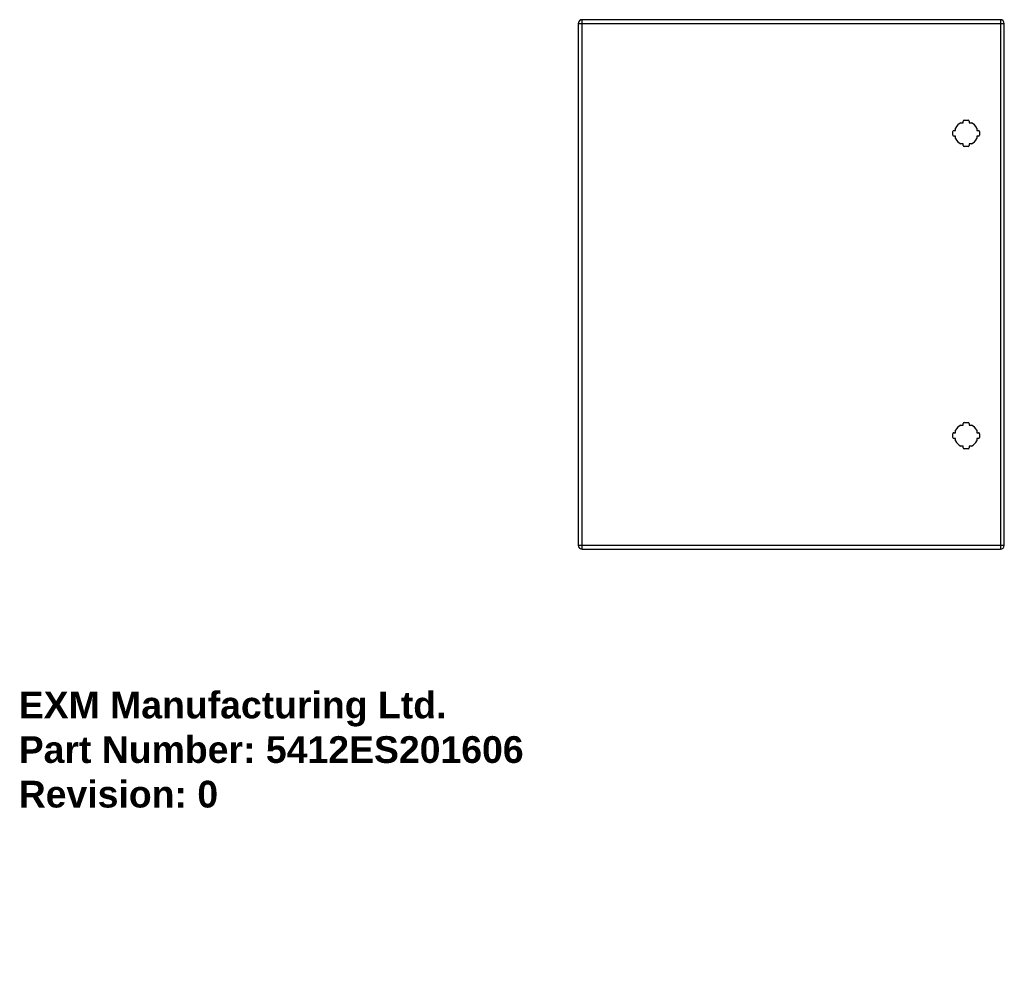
# Model space of a CAD drawing. Header units: inches. Extents: x 0 to 36.8, y -11 to 25.1.
import ezdxf

# ---------------------------------------------------------------- set-up
doc = ezdxf.new("R2010")
doc.units = ezdxf.units.IN
doc.header["$MEASUREMENT"] = 0
doc.layers.get('0').update_dxf_attribs({"lineweight": 25})
doc.layers.add('Visible Edges(ANSI)', color=7, linetype='Continuous', lineweight=25)
doc.layers.add('Visible Tangent Edges(ANSI)', color=7, linetype='Continuous', lineweight=25)
doc.styles.get("Standard").update_dxf_attribs({"font": 'arialbd.ttf'})

msp = doc.modelspace()

# ---------------------------------------------------------------- linework, layer by layer
at = {"layer": 'Visible Edges(ANSI)'}
for p, q in [((36.684, 25.125), (21.058, 25.125)), ((20.912, 24.979), (20.912, 5.468)), ((36.83, 5.468), (36.83, 24.979)), ((35.336, 21.37), (35.477, 21.37)), ((34.951, 20.985), (35.011, 20.985)), ((35.011, 20.985), (35.011, 21.074)), ((35.207, 21.27), (35.296, 21.27)), ((35.296, 21.27), (35.296, 21.33)), ((35.516, 21.33), (35.516, 21.27)), ((35.516, 21.27), (35.605, 21.27)), ((35.802, 21.074), (35.802, 20.985)), ((35.802, 20.985), (35.862, 20.985)), ((34.911, 20.804), (34.911, 20.945)), ((35.011, 20.765), (34.951, 20.765)), ((35.011, 20.676), (35.011, 20.765)), ((35.862, 20.765), (35.802, 20.765)), ((35.802, 20.765), (35.802, 20.676)), ((35.901, 20.945), (35.901, 20.804)), ((35.296, 20.479), (35.207, 20.479)), ((35.296, 20.419), (35.296, 20.479)), ((35.477, 20.38), (35.336, 20.38)), ((35.605, 20.479), (35.516, 20.479)), ((35.516, 20.479), (35.516, 20.419)), ((35.207, 9.967), (35.296, 9.967)), ((35.296, 9.967), (35.296, 10.027)), ((35.336, 10.067), (35.477, 10.067)), ((35.516, 10.027), (35.516, 9.967)), ((35.516, 9.967), (35.605, 9.967)), ((34.911, 9.501), (34.911, 9.642)), ((34.951, 9.682), (35.011, 9.682)), ((35.011, 9.682), (35.011, 9.771)), ((35.802, 9.771), (35.802, 9.682)), ((35.802, 9.682), (35.862, 9.682)), ((35.901, 9.642), (35.901, 9.501)), ((35.011, 9.462), (34.951, 9.462)), ((35.011, 9.373), (35.011, 9.462)), ((35.862, 9.462), (35.802, 9.462)), ((35.802, 9.462), (35.802, 9.373)), ((35.296, 9.176), (35.207, 9.176)), ((35.296, 9.116), (35.296, 9.176)), ((35.477, 9.077), (35.336, 9.077)), ((35.605, 9.176), (35.516, 9.176)), ((35.516, 9.176), (35.516, 9.116)), ((21.058, 5.322), (36.684, 5.322))]:
    msp.add_line(p, q, dxfattribs=at)
for centre, radius, start, end in [((21.058, 24.979), 0.146, 90, 180), ((36.684, 24.979), 0.146, 0, 90), ((35.336, 21.33), 0.0394, 90, 180), ((35.477, 21.33), 0.0394, 0, 90), ((34.951, 20.945), 0.0394, 90, 180), ((35.406, 20.875), 0.443, 116.7049, 153.2951), ((35.406, 20.875), 0.443, 26.7049, 63.2951), ((35.862, 20.945), 0.0394, 0, 90), ((34.951, 20.804), 0.0394, 180, 270), ((35.406, 20.875), 0.443, 206.7049, 243.2951), ((35.406, 20.875), 0.443, 296.7049, 333.2951), ((35.862, 20.804), 0.0394, 270, 0), ((35.336, 20.419), 0.0394, 180, 270), ((35.477, 20.419), 0.0394, 270, 0), ((35.406, 9.572), 0.443, 116.7049, 153.2951), ((35.336, 10.027), 0.0394, 90, 180), ((35.477, 10.027), 0.0394, 0, 90), ((35.406, 9.572), 0.443, 26.7049, 63.2951), ((34.951, 9.642), 0.0394, 90, 180), ((35.862, 9.642), 0.0394, 0, 90), ((34.951, 9.501), 0.0394, 180, 270), ((35.406, 9.572), 0.443, 206.7049, 243.2951), ((35.406, 9.572), 0.443, 296.7049, 333.2951), ((35.862, 9.501), 0.0394, 270, 0), ((35.336, 9.116), 0.0394, 180, 270), ((35.477, 9.116), 0.0394, 270, 0), ((21.058, 5.468), 0.146, 180, 270), ((36.684, 5.468), 0.146, 270, 0)]:
    msp.add_arc(centre, radius, start, end, dxfattribs=at)
at = {"layer": 'Visible Tangent Edges(ANSI)'}
for p, q in [((21.058, 24.979), (21.058, 25.125)), ((36.684, 25.125), (36.684, 24.979)), ((20.912, 24.979), (21.058, 24.979)), ((21.058, 24.979), (36.684, 24.979)), ((21.058, 5.468), (21.058, 24.979)), ((36.684, 24.979), (36.83, 24.979)), ((36.684, 24.979), (36.684, 5.468)), ((21.058, 5.468), (20.912, 5.468)), ((21.058, 5.322), (21.058, 5.468)), ((36.684, 5.468), (21.058, 5.468)), ((36.684, 5.468), (36.684, 5.322)), ((36.83, 5.468), (36.684, 5.468))]:
    msp.add_line(p, q, dxfattribs=at)

# ---------------------------------------------------------------- texts
at = {"insert": (0, 0), "char_height": 1, "attachment_point": 1}
msp.add_mtext_dynamic_manual_height_columns('EXM Manufacturing Ltd.\\PPart Number: 5412ES201606\\PRevision: 0', width=6.99098, gutter_width=1, heights=[0], dxfattribs=at).dxf.set("width", 100)

doc.saveas('drawing.dxf')
